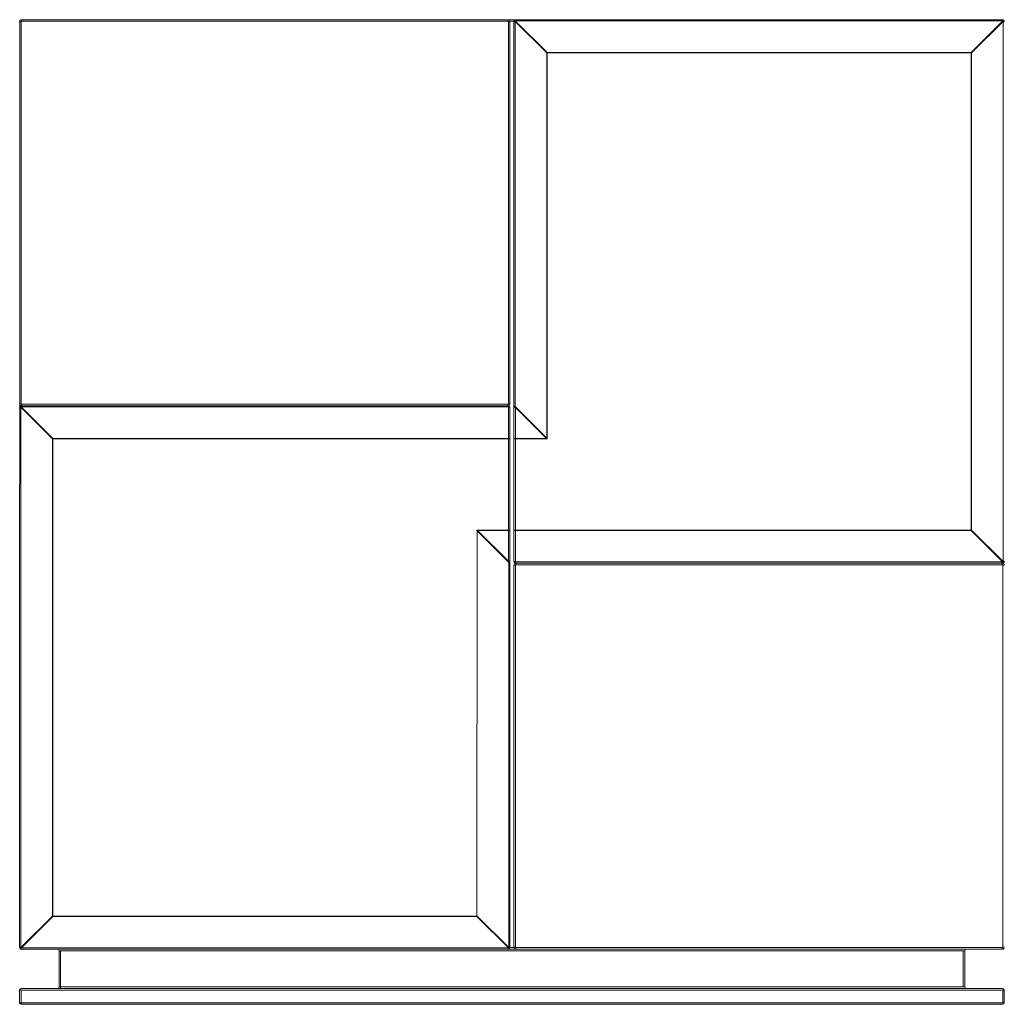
# Model space of a CAD drawing. Header units: millimetres. Extents: x -654 to 596, y -659 to 591.
import ezdxf

# ---------------------------------------------------------------- set-up
doc = ezdxf.new("R2010")
doc.units = ezdxf.units.MM

msp = doc.modelspace()

# ---------------------------------------------------------------- linework, layer by layer
at = {"color": 7, "linetype": 'Continuous', "lineweight": 15}
for p, q in [((-653.8, -586.7), (-653.7, 589.3)), ((-653.8, 588.8), (-651.8, 588.8)), ((-651.8, 591.3), (594.2, 591.3)), ((-651.8, 588.8), (-651.8, 103.8)), ((-651.3, 589.3), (-651.3, 591.3)), ((-33.8, 589.3), (-651.3, 589.3)), ((-33.8, 589.3), (-33.8, 591.3)), ((-33.3, 103.8), (-33.3, 588.8)), ((-33.3, 588.8), (-31.3, 588.8)), ((-31.3, 588.8), (-31.3, 103.8)), ((-26.3, -96.2), (-26.3, 588.8)), ((-24.7, 588.8), (-26.3, 588.8)), ((-24.7, 588.8), (-24.7, 100.2)), ((15.3, 549.3), (-24.6, 589.2)), ((-24.1, 589.6), (15.8, 549.7)), ((-23.8, 591.3), (-23.8, 589.8)), ((593.7, 589.8), (-23.8, 589.8)), ((554.2, 549.7), (594.1, 589.6)), ((594.6, 589.2), (554.7, 549.3)), ((593.7, 591.3), (593.7, 589.8)), ((594.7, -96.2), (594.7, 588.8)), ((596.2, 588.8), (594.7, 588.8)), ((596.2, 589.3), (596.2, 589.3)), ((15.3, 549.3), (554.7, 549.3)), ((15.3, 60.2), (15.3, 549.3)), ((15.8, 60.2), (15.8, 549.7)), ((15.8, 549.7), (554.2, 549.7)), ((554.2, -57.1), (554.2, 549.7)), ((554.7, 549.3), (554.7, -56.6)), ((-653.8, 103.8), (-651.8, 103.8)), ((-651.3, 99.8), (-651.3, 103.3)), ((-651.3, 103.3), (-33.8, 103.3)), ((-651.3, 101.3), (-33.8, 101.3)), ((-33.8, 99.8), (-33.8, 103.3)), ((-33.3, 103.8), (-31.3, 103.8)), ((-24.7, 100.2), (-26.3, 100.2)), ((-24.7, 100.2), (15.3, 60.2)), ((-652.2, 98.8), (-653.8, 98.8)), ((-652.2, 98.8), (-652.2, -586.2)), ((-612.2, 59.3), (-652.1, 99.2)), ((-651.6, 99.6), (-611.7, 59.7)), ((-33.8, 99.8), (-651.3, 99.8)), ((-33.3, 59.7), (-33.3, 99.3)), ((-31.3, -586.2), (-31.3, 98.8)), ((-24.3, -96.6), (-24.3, 98.9)), ((14.9, 59.7), (-24.3, 98.9)), ((-612.2, 59.3), (-31.3, 59.3)), ((-612.2, -546.6), (-612.2, 59.3)), ((-611.7, -547.1), (-611.7, 59.7)), ((-611.7, 59.7), (-33.3, 59.7)), ((-33.3, -96.2), (-33.3, 59.3)), ((-26.3, 59.3), (14.9, 59.3)), ((-24.3, 59.7), (14.9, 59.7)), ((14.9, 59.3), (14.9, 59.7)), ((15.3, 60.2), (15.8, 60.2)), ((-73.3, -547.1), (-72.8, -57.6)), ((-32.8, -97.6), (-72.8, -57.6)), ((-72.4, -56.6), (-31.3, -56.6)), ((-72.4, -57.1), (-72.4, -56.6)), ((-33.3, -57.1), (-72.4, -57.1)), ((-72.4, -57.1), (-33.3, -96.2)), ((-26.3, -56.6), (554.7, -56.6)), ((554.2, -57.1), (-24.3, -57.1)), ((594.1, -97), (554.2, -57.1)), ((554.7, -56.6), (594.6, -96.5)), ((-32.8, -586.2), (-32.8, -97.6)), ((-31.3, -97.6), (-32.8, -97.6)), ((-23.8, -97.1), (593.7, -97.1)), ((-23.8, -100.7), (-23.8, -97.1)), ((593.7, -98.7), (-23.8, -98.7)), ((593.7, -100.7), (593.7, -97.1)), ((596.2, -96.2), (594.7, -96.2)), ((-26.3, -586.2), (-26.3, -101.2)), ((-24.3, -101.2), (-26.3, -101.2)), ((-24.3, -101.2), (-24.3, -586.2)), ((593.7, -100.7), (-23.8, -100.7)), ((596.2, -101.2), (594.2, -101.2)), ((594.2, -586.2), (594.2, -101.2)), ((-652.1, -586.5), (-612.2, -546.6)), ((-611.7, -547.1), (-651.6, -587)), ((-612.2, -546.6), (-72.8, -546.6)), ((-73.3, -547.1), (-611.7, -547.1)), ((-33.4, -587), (-73.3, -547.1)), ((-72.8, -546.6), (-32.9, -586.5)), ((-652.2, -586.2), (-653.8, -586.2)), ((-651.3, -587.1), (-33.8, -587.1)), ((-651.3, -587.1), (-651.3, -588.7)), ((-33.8, -587.1), (-33.8, -588.7)), ((-31.3, -586.2), (-32.8, -586.2)), ((-24.3, -586.2), (-26.3, -586.2)), ((-23.8, -588.7), (-23.8, -586.7)), ((-23.8, -586.7), (593.7, -586.7)), ((593.7, -588.7), (593.7, -586.7)), ((596.2, -586.2), (594.2, -586.2)), ((-651.8, -588.7), (594.2, -588.6)), ((-603.8, -590.7), (546.2, -590.7)), ((-603.8, -636.7), (-603.8, -590.7)), ((-601.8, -638.7), (-601.8, -590.7)), ((544.2, -636.7), (544.2, -590.7)), ((546.2, -590.7), (546.2, -636.7)), ((-603.8, -636.7), (546.2, -636.7)), ((-653.8, -640.7), (596.2, -640.7)), ((-653.8, -656.7), (-653.8, -640.7)), ((-651.8, -638.7), (594.2, -638.7)), ((-651.8, -658.7), (-651.8, -640.7)), ((594.2, -656.7), (594.2, -640.7)), ((596.2, -640.7), (596.2, -656.7)), ((-653.8, -656.7), (596.2, -656.7)), ((594.2, -658.7), (-651.8, -658.7))]:
    msp.add_line(p, q, dxfattribs=at)
at = {"color": 8, "linetype": 'Continuous', "lineweight": 15}
for p, q in [((-651.8, 591.3), (-651.8, 591.3)), ((-26.2, 589.3), (-31.3, 589.3)), ((-651.8, 101.4), (-651.8, 101.3)), ((594.2, -98.7), (594.2, -98.6)), ((-653.7, -586.7), (-653.8, -586.7)), ((-31.3, -586.7), (-26.2, -586.7)), ((596.2, -586.7), (596.2, -586.7)), ((-651.8, -588.6), (-651.8, -588.7))]:
    msp.add_line(p, q, dxfattribs=at)
at = {"color": 7, "linetype": 'Continuous', "lineweight": 15, "flags": 128}
for points in [[(14.9, 59.3), (15.4, 59.4), (15.7, 59.7), (15.8, 60.2)], [(15.3, 60.2), (15.4, 59.8), (15.2, 59.7), (14.9, 59.7)], [(-72.4, -56.6), (-72.9, -56.7), (-73.2, -57), (-73.3, -57.6)], [(-72.4, -57.1), (-72.7, -57), (-72.9, -57.2), (-72.8, -57.6)]]:
    msp.add_lwpolyline(points, dxfattribs=at)
at = {"color": 7, "linetype": 'Continuous', "lineweight": 15}
for centre, radius, start, end in [((-651.3, 588.8), 2.5, 90, 180), ((-651.8, 589.3), 2, 90, 180), ((-651.3, 588.8), 0.5, 90, 180), ((-33.8, 588.8), 2.5, 0, 90), ((-33.8, 588.8), 0.5, 360, 90), ((-23.8, 588.8), 2.5, 90, 180), ((-23, 591.3), 2.63, 195.0057, 232.7265), ((-26.2, 588), 2.63, 37.2735, 74.9943), ((-24.2, 588.8), 0.5, 135, 180), ((-15.9, 581), 11.9, 133.4168, 136.5832), ((-23.8, 589.3), 0.5, 90, 135), ((593.7, 588.8), 2.5, 360, 90), ((593.7, 589.3), 0.5, 45, 90), ((596.2, 588), 2.63, 105.0057, 142.7265), ((585.9, 581), 11.9, 43.4168, 46.5832), ((594.2, 589.3), 2, 360, 90), ((593, 591.3), 2.63, 307.2735, 344.9943), ((594.2, 588.8), 0.5, 360, 45), ((24, 541.1), 11.9, 133.4168, 136.5832), ((546, 541.1), 11.9, 43.4168, 46.5832), ((-651.3, 103.8), 2.5, 180, 270), ((-651.3, 98.8), 2.5, 90, 180), ((-650.5, 101.3), 2.63, 195.0057, 232.7265), ((-653.7, 98), 2.63, 37.2735, 74.9943), ((-651.3, 103.8), 0.5, 180, 270), ((-33.8, 103.8), 0.5, 270, 360), ((-33.8, 103.8), 2.5, 270, 0), ((-33.8, 98.8), 2.5, 0, 90), ((101.8, 141.6), 133.1, 198.1184, 198.7515), ((-651.7, 98.8), 0.5, 135, 180), ((-643.4, 91), 11.9, 133.4168, 136.5832), ((-651.3, 99.3), 0.5, 90, 135), ((-33.8, 99.3), 0.5, 0, 90), ((-32.8, 96.8), 2.54, 53.0985, 100.7177), ((-24.7, 96.4), 2.54, 79.2823, 126.9015), ((-603.5, 51.1), 11.9, 133.4168, 136.5832), ((-32.8, 57.2), 2.54, 53.0985, 100.7177), ((-24.7, 57.2), 2.54, 79.2823, 126.9015), ((-32.8, -54.6), 2.54, 259.2823, 306.9015), ((-24.7, -54.6), 2.54, 233.0985, 280.7177), ((546, -48.4), 11.9, 313.4168, 316.5832), ((-32.8, -93.7), 2.54, 259.2823, 306.9015), ((-159.3, -139), 133.1, 18.1184, 18.7515), ((-24.7, -94.2), 2.54, 233.0985, 280.7177), ((-23.8, -96.2), 2.5, 180, 270), ((-23.8, -101.2), 2.5, 90, 180), ((-23.8, -96.6), 0.5, 180, 270), ((593.7, -96.2), 2.5, 270, 0), ((593.7, -96.6), 0.5, 270, 315), ((593.7, -101.2), 2.5, 360, 90), ((585.9, -88.4), 11.9, 313.4168, 316.5832), ((596.2, -95.4), 2.63, 217.2735, 254.9943), ((594.2, -96.2), 0.5, 315, 0), ((593, -98.6), 2.63, 15.0057, 52.7265), ((-23.8, -101.2), 0.5, 90, 180), ((593.7, -101.2), 0.5, 360, 90), ((-603.5, -538.4), 11.9, 223.4168, 226.5832), ((-81.5, -538.4), 11.9, 313.4168, 316.5832), ((-651.3, -586.2), 2.5, 180, 270), ((-651.8, -586.7), 2, 180, 270), ((-650.5, -588.6), 2.63, 127.2735, 164.9943), ((-653.7, -585.4), 2.63, 285.0057, 322.7265), ((-651.7, -586.2), 0.5, 180, 225), ((-643.4, -578.4), 11.9, 223.4168, 226.5832), ((-651.3, -586.6), 0.5, 225, 270), ((-33.8, -586.2), 2.5, 270, 0), ((-33.8, -586.6), 0.5, 270, 315), ((-41.6, -578.4), 11.9, 313.4168, 316.5832), ((-31.3, -585.4), 2.63, 217.2735, 254.9943), ((-33.3, -586.2), 0.5, 315, 0), ((-34.5, -588.6), 2.63, 15.0057, 52.7265), ((-23.8, -586.2), 2.5, 180, 270), ((-23.8, -586.2), 0.5, 180, 270), ((593.7, -586.2), 2.5, 270, 0), ((593.7, -586.2), 0.5, 270, 0), ((594.2, -586.7), 2, 270, 0), ((-605.8, -590.7), 2, 360, 90), ((548.2, -590.7), 2, 90, 180), ((-605.8, -636.7), 2, 270, 360), ((548.2, -636.7), 2, 180, 270), ((-651.8, -640.7), 2, 90, 180), ((594.2, -640.7), 2, 0, 90), ((-651.8, -656.7), 2, 180, 270), ((594.2, -656.7), 2, 270, 0)]:
    msp.add_arc(centre, radius, start, end, dxfattribs=at)

doc.saveas('drawing.dxf')
